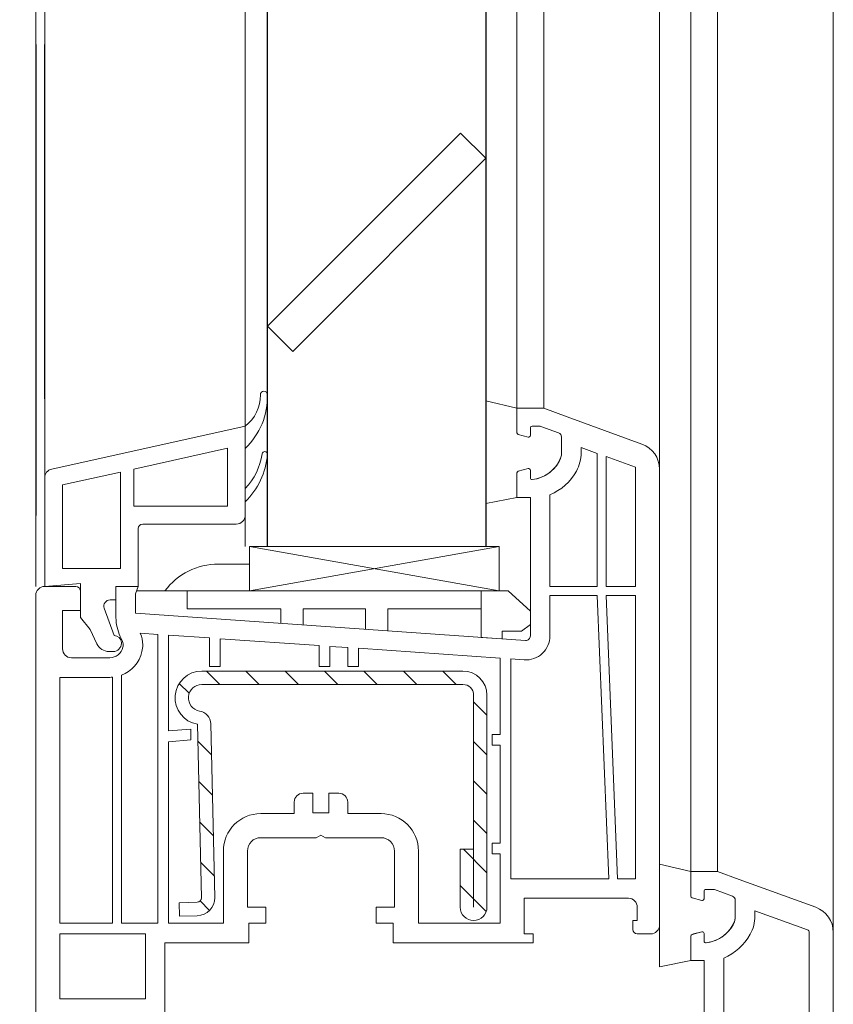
# Model space of a CAD drawing. Header units: millimetres. Extents: x 3652085 to 3778338, y -303702 to -273644.
# Tile 41 of 256: x 3660747 to 3660839, y -282661 to -282551. Entities that reach past the tile are written whole.
import ezdxf

# ---------------------------------------------------------------- set-up
doc = ezdxf.new("R2010")
doc.units = ezdxf.units.MM
doc.header["$PDMODE"] = 34
doc.linetypes.add('AUSGEZOGEN', pattern=[0])
doc.linetypes.add('HIDDEN2', pattern=[4.7624999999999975, 3.174999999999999, -1.587499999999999])
for name, color, linetype in [('1', 7, 'Continuous'), ('ARMIERUNG', 5, 'Continuous'), ('DOOR', 7, 'AUSGEZOGEN'), ('ZUSATZPROFILE', 7, 'Continuous')]:
    doc.layers.add(name, color=color, linetype=linetype)
doc.layers.add('DIM-03    (HAUSART)', color=111, linetype='Continuous', lineweight=5)
doc.layers.add('WINDOW-PROFILE (HAUSART)', color=166, linetype='Continuous', lineweight=5)
doc.styles.add('1-20 Eng HA', font='arial.ttf', dxfattribs={"height": 40})
doc.dimstyles.new('1-20 Eng HA', dxfattribs={"dimtxt": 40, "dimasz": 16, "dimexe": 16, "dimexo": 5, "dimgap": 5, "dimtad": 1, "dimdec": 0, "dimlfac": -1, "dimzin": 0, "dimdsep": 46, "dimtxsty": '1-20 Eng HA', "dimblk": 'OBLIQUE', "dimcen": 0.09, "dimdle": 16, "dimclrd": 256, "dimclre": 256, "dimclrt": 256, "dimadec": 0, "dimazin": 0, "dimtfac": 1, "dimtdec": 0, "dimtofl": 0, "dimtmove": 0, "dimatfit": 3, "dimldrblk": 'OBLIQUE', "dimfxl": 1, "dimtolj": 1, "dimtzin": 0, "dimlwe": 0, "dimarcsym": 0})

# ---------------------------------------------------------------- blocks, each defined once
blk = doc.blocks.new('A$C3FD17440')
at = {"layer": 'ARMIERUNG', "lineweight": 0}
h = blk.add_hatch(dxfattribs=at)
h.set_pattern_fill('ANSI31', color=256, scale=0.9999999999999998, style=0)
h.set_pattern_definition([(44.99999999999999, (-71.91149228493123, -179.7928927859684), (-2.245064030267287, 2.245064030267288), [])])
h.paths.add_polyline_path([(50.39999999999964, 21.79999999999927, 0.4142135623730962), (49.19999999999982, 23), (47.89999999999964, 23), (47.89999999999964, 24.5), (49.19999999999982, 24.5, -0.4142135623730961), (51.89999999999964, 21.79999999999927), (51.89999999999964, 7.200000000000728, -0.4142135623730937), (49.19999999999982, 4.5), (19.60000000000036, 4.5, -0.4142135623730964), (16.89999999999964, 7.200000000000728), (16.89999999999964, 23, -1), (19.89999999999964, 23), (19.89999999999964, 8.4999340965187), (18.39999999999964, 8.4999340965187), (18.39999999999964, 7.200000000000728, 0.4142135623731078), (19.60000000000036, 6), (49.19999999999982, 6, 0.4142135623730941), (50.39999999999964, 7.200000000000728)])
at = {"layer": '1', "linetype": 'Continuous', "lineweight": 0}
for p, q in [((10.30000000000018, 53.79999999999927), (7.872140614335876, 52.91633145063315)), ((13.30000000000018, 53.79999999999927), (10.30000000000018, 53.79999999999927)), ((13.30000000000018, 51.04474411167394), (13.30000000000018, 53.79999999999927)), ((7.872140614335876, 52.91633145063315), (-0.726060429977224, 49.78684220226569)), ((10.61710825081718, 51.76980987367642), (8.628993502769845, 51.0462124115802)), ((11.59999999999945, 51.79999999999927), (10.78821839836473, 51.79999999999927)), ((11.80000000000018, 51.59999999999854), (11.80000000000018, 50.75)), ((13.15176380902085, 50.85155894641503), (12.05176380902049, 50.55681483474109)), ((13.15176380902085, 50.85155894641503), (12.05176380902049, 50.55681483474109)), ((8.300000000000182, 48.79999999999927), (8.300000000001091, 50.57636480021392)), ((6.099999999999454, 49.39804503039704), (0.1973939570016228, 47.24967212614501)), ((6.099999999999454, 48.79999999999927), (6.099999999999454, 49.39804503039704)), ((-2.699999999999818, -9.700000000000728), (-2.699999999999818, 46.96776433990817)), ((0, 46.96776433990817), (0, 33.79999999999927)), ((11.80000000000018, 46.84999999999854), (11.80000000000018, 46)), ((12.97961466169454, 46.79456827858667), (12.05176380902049, 47.04318516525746)), ((12.97961466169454, 46.79456827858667), (12.05176380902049, 47.04318516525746)), ((13.15176380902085, 46.74844105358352), (12.97961466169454, 46.79456827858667)), ((13.15176380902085, 46.74844105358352), (12.97961466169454, 46.79456827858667)), ((13.30000000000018, 46.55525588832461), (13.30000000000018, 43.79999999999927)), ((9.599999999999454, 44.07694097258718), (9.599999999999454, 33.79999999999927)), ((11.80000000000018, 43.79999999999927), (11.80000000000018, 33.79999999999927)), ((11.80000000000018, 43.79999999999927), (13.30000000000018, 43.79999999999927)), ((0, 33.79999999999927), (9.599999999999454, 33.79999999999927)), ((11.80000000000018, 33.79999999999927), (11.80000000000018, 28.24105121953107)), ((58.30000000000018, 33.79999999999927), (55.80000000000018, 33.79999999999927)), ((55.80000000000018, 33.79999999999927), (56.09999999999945, 32.97575677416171)), ((58.30000000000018, 33.79999999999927), (58.30000000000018, 30.30847331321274)), ((62.30000000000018, 33.29999999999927), (62.30000000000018, 31.09999999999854)), ((62.80000000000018, 33.79999999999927), (66.30000000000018, 33.79999999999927)), ((0, 32.79999999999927), (9.599999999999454, 32.79999999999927)), ((0, 32.79999999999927), (0, 11.79999999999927)), ((9.599999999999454, 32.79999999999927), (9.599999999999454, 28.24105121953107)), ((56.09999999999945, 32.97575677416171), (56.09999999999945, 30.79999999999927)), ((67.30000000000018, 32.79999999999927), (67.30000000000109, 0.3043379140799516)), ((62.30000000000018, 31.09999999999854), (64.30000000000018, 31.09999999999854)), ((64.30000000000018, 31.09999999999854), (64.30000000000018, 26.79999999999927)), ((12.3348782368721, 27.74226919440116), (56.06246599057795, 30.79999999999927)), ((56.06246599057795, 30.79999999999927), (56.09999999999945, 30.79999999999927)), ((35.5, 27.156760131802), (43.30000000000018, 27.70218926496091)), ((43.30000000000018, 24.79999999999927), (43.30000000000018, 27.70218926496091)), ((44.5, 27.78610143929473), (49.25000000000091, 28.11825379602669)), ((44.5, 24.79999999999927), (44.5, 27.78610143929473)), ((49.25000000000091, 25.79999999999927), (49.25000000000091, 28.11825379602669)), ((50.45000000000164, 28.20216597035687), (52.39999999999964, 28.33852325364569)), ((50.44999999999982, 25.79999999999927), (50.45000000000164, 28.20216597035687)), ((52.39999999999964, 5.222541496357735), (52.39999999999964, 28.33852325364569)), ((53.39999999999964, 28.40845006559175), (55.56925322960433, 28.56013902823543)), ((53.39999999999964, 11.79999999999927), (53.39999999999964, 28.40845006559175)), ((57.61243065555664, 27.74122488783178), (57.82420759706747, 28.19538200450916)), ((31.09999999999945, 26.84908215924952), (16.39999999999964, 25.82115802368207)), ((31.09999999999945, 24.79999999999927), (31.09999999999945, 26.84908215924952)), ((32.30000000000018, 26.93299433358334), (34.30000000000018, 27.07284795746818)), ((32.30000000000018, 24.79999999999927), (32.30000000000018, 26.93299433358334)), ((34.30000000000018, 24.79999999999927), (34.30000000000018, 27.07284795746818)), ((35.5, 24.79999999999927), (35.5, 27.156760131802)), ((9.592369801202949, 11.79999999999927), (11.17227934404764, 25.78783982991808)), ((10.80000000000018, 11.79999999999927), (12.35209183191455, 25.54155377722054)), ((12.48834247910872, 25.54762828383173), (15.39999999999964, 25.75123121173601)), ((15.39999999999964, 25.75123121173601), (15.39999999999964, 0)), ((16.39999999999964, 25.82115802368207), (16.39999999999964, 0)), ((49.25000000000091, 25.79999999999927), (48.59999999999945, 25.79999999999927)), ((48.59999999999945, 25.79999999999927), (48.59999999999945, 24.79999999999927)), ((50.44999999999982, 25.79999999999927), (51.09999999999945, 25.79999999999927)), ((51.09999999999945, 25.79999999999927), (51.09999999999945, 24.79999999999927)), ((59.00000000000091, 25.79999999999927), (62.30000000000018, 25.79999999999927)), ((62.80000000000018, 26.29999999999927), (62.30000000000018, 25.79999999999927)), ((63.30000000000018, 25.79999999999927), (62.80000000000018, 26.29999999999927)), ((31.09999999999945, 24.79999999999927), (32.30000000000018, 24.79999999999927)), ((34.30000000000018, 24.79999999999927), (35.5, 24.79999999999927)), ((44.5, 24.79999999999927), (43.30000000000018, 24.79999999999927)), ((43.30000000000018, 24.79999999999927), (44.5, 24.79999999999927)), ((48.59999999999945, 24.79999999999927), (51.09999999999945, 24.79999999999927)), ((57.69999999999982, 11.79999999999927), (57.69999999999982, 23.83421044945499)), ((58.89999999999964, 11.79999999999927), (58.89999999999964, 23.60124828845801)), ((59.00208627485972, 23.59999999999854), (61.09999999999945, 23.59999999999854)), ((61.09999999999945, 21.29999999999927), (61.09999999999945, 23.59999999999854)), ((62.59999999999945, 22.29999999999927), (62.59999999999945, 23.59999999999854)), ((62.59999999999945, 23.59999999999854), (64.59999999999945, 23.59999999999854)), ((64.59999999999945, 23.59999999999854), (64.59999999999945, 19.79999999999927)), ((61.59999999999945, 21.29999999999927), (61.09999999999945, 21.29999999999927)), ((64.30000000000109, 17.79999999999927), (64.30000000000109, 19.79999999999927)), ((64.30000000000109, 19.79999999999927), (64.59999999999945, 19.79999999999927)), ((64.59999999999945, 17.79999999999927), (64.30000000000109, 17.79999999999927)), ((64.59999999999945, 17.79999999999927), (64.59999999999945, 15.79999999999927)), ((64.30000000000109, 13.79999999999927), (64.30000000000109, 15.79999999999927)), ((64.30000000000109, 15.79999999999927), (64.59999999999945, 15.79999999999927)), ((64.59999999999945, 13.79999999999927), (64.30000000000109, 13.79999999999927)), ((64.59999999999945, 13.79999999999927), (64.59999999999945, 11.79999999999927)), ((9.592369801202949, 11.79999999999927), (0, 11.79999999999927)), ((9.600000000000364, 11.79999999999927), (9.592369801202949, 11.79999999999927)), ((10.80000000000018, 11.79999999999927), (10.80000000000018, 0)), ((57.69999999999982, 11.79999999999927), (53.39999999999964, 11.79999999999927)), ((58.89999999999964, 11.79999999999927), (64.59999999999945, 11.79999999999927)), ((9.600000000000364, 10.59999999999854), (0, 10.59999999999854)), ((0, 10.59999999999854), (0, 0)), ((9.600000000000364, 10.59999999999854), (9.600000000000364, 0)), ((53.39999999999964, 10.79999999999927), (57.69999999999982, 10.79999999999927)), ((53.39999999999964, 10.79999999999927), (53.39999999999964, 0)), ((57.69999999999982, 10.79999999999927), (57.69999999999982, 0)), ((58.89999999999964, 10.79999999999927), (58.89999999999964, 0)), ((58.89999999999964, 10.79999999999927), (64.59999999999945, 10.79999999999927)), ((64.59999999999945, 10.79999999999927), (64.59999999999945, 0)), ((52.39999999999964, 5.222541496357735), (52.39999999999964, 0)), ((29.90000000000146, 2.399995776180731), (29.90000000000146, 3.69999999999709)), ((30.20000000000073, 4), (30.40000000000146, 4)), ((30.70000000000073, 3.69999999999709), (30.70000000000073, 1.5)), ((44.90000000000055, 1.5), (44.90000000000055, 3.69999999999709)), ((45.20000000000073, 4), (45.40000000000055, 4)), ((45.70000000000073, 3.69999999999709), (45.70000000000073, 1.5)), ((29.90000000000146, 1.5), (29.90000000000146, 2.399995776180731)), ((0, 0), (9.600000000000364, 0)), ((10.80000000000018, 0), (15.39999999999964, 0)), ((16.39999999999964, 0), (28.40000000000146, 0)), ((32.20000000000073, 0), (43.40000000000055, 0)), ((47.20000000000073, 0), (52.39999999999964, 0)), ((53.39999999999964, 0), (57.69999999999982, 0)), ((58.89999999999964, 0), (64.59999999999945, 0)), ((67.30000000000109, 0.3043379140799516), (67.30000000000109, -9.700000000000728)), ((5.739825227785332, -2.200000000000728), (0.2992009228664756, -2.200000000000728)), ((8.176848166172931, -2.200000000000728), (46.42315183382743, -2.200000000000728)), ((56.42315183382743, -2.200000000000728), (48.86017477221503, -2.200000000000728)), ((64.30000000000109, -2.200000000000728), (58.86017477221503, -2.200000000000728)), ((64.30079907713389, -2.200000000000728), (64.30000000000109, -2.200000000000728)), ((-0.1999999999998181, -2.671743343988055), (-0.1999999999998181, -7)), ((6.035145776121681, -2.552780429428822), (5.107799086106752, -7.812032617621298)), ((7.120139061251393, -6.76527036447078), (7.881405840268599, -2.447905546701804)), ((46.71859415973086, -2.447905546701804), (47.47986093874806, -6.76527036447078)), ((49.4922009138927, -7.812032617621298), (48.56485422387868, -2.552780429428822)), ((56.71859415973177, -2.447905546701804), (57.47986093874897, -6.76527036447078)), ((59.49220091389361, -7.812032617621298), (58.56485422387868, -2.552780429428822)), ((64.80000000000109, -7), (64.80000000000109, -2.671743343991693)), ((1.099999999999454, -7), (-0.1999999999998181, -7)), ((1.099999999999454, -7), (0.8610155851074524, -8.355347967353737)), ((7.317100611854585, -7.000000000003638), (9.399999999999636, -7.000000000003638)), ((9.399999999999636, -7.000000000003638), (9.167165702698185, -8.320468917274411)), ((45.43283429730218, -8.320468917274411), (45.19999999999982, -7.000000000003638)), ((45.19999999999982, -7.000000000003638), (47.28289938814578, -7.000000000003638)), ((55.43283429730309, -8.320468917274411), (55.20000000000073, -7.000000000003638)), ((55.20000000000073, -7.000000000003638), (57.28289938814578, -7.000000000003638)), ((63.73898441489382, -8.355347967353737), (63.50000000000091, -7)), ((64.80000000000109, -7), (63.50000000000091, -7)), ((5.166987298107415, -8.150000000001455), (6.061880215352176, -9.700000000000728)), ((9.167165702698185, -8.320468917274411), (8.101097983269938, -9.78778525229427)), ((46.49890201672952, -9.78778525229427), (45.43283429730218, -8.320468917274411)), ((48.53811978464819, -9.700000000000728), (49.43301270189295, -8.150000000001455)), ((56.49890201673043, -9.78778525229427), (55.43283429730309, -8.320468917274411)), ((58.5381197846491, -9.700000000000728), (59.43301270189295, -8.150000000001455)), ((0.4444641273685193, -9.155535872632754), (-0.1050848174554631, -9.705084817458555)), ((64.70508481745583, -9.705084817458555), (64.15553587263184, -9.155535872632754)), ((-1.087241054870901, -10.14236894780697), (-2.173832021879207, -10.19931476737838)), ((6.927905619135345, -10.20000000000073), (7.292080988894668, -10.20000000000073)), ((47.30791901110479, -10.20000000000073), (47.67209438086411, -10.20000000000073)), ((57.3079190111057, -10.20000000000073), (57.67209438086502, -10.20000000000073)), ((66.77383202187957, -10.19931476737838), (65.68724105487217, -10.14236894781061))]:
    blk.add_line(p, q, dxfattribs=at)
for centre, radius, start, end in [((8.800000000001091, 50.57636480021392), 0.5000000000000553, 109.9995641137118, 180), ((10.78821839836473, 51.29999999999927), 0.5, 90, 110.0122043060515), ((11.59999999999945, 51.59999999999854), 0.2000000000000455, 0, 90), ((13.10000000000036, 51.04474411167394), 0.199999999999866, 284.9999999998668, 0), ((13.10000000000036, 51.04474411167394), 0.199999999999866, 284.9999999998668, 0), ((0.3000000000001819, 46.96776433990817), 2.999999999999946, 110.000000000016, 180), ((12, 50.75), 0.2000000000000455, 180, 270), ((12, 50.75), 0.2000000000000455, 180, 270), ((12, 50.75), 0.1999999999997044, 270, 285.0000000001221), ((12, 50.75), 0.1999999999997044, 270, 285.0000000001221), ((10.30000000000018, 48.79999999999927), 4.200000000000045, 180, 209.1309826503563), ((10.30000000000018, 48.79999999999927), 2, 180, 209.1309826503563), ((12.04701821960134, 49.77361560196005), 4.000000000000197, 209.1309826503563, 263.2442894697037), ((0.3000000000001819, 46.96776433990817), 0.3000000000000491, 110.0000000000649, 180), ((12.04701821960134, 49.77361560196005), 6.199999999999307, 209.1309826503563, 246.7539596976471), ((12, 46.84999999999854), 0.2000000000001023, 89.99999999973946, 180), ((12, 46.84999999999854), 0.2000000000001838, 74.99999999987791, 89.99999999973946), ((13.10000000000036, 46.55525588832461), 0.199999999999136, 0, 75.0000000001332), ((13.10000000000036, 46.55525588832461), 0.199999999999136, 0, 75.0000000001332), ((11.59999999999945, 46), 0.2000000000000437, 263.244289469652, 0), ((62.80000000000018, 33.29999999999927), 0.5, 90, 180), ((66.30000000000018, 32.79999999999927), 1, 0, 90), ((53.29633433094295, 30.32500807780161), 5.003692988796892, 334.8106650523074, 359.8106650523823), ((12.30000000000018, 28.24105121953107), 2.700000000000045, 180, 245.3121557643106), ((12.30000000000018, 28.24105121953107), 0.5, 180, 273.9999999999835), ((58.70000000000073, 27.23408297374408), 3.400000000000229, 157.0444747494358, 180), ((58.70000000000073, 27.23408297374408), 1.200000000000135, 154.9999999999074, 180), ((58.70000000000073, 27.23408297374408), 3.400000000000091, 180, 192.7395351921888), ((58.70000000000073, 27.23408297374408), 1.200000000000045, 180, 192.6927886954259), ((58.99633433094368, 27.30458310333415), 1.504587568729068, 192.8323801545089, 270.1395914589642), ((63.30000000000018, 26.79999999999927), 1, 270, 0), ((12.30000000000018, 28.24105121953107), 2.699999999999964, 271.1054915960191, 273.9999999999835), ((58.99633433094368, 27.30458310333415), 3.704587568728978, 192.7923856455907, 249.5171644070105), ((58.99633433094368, 27.30458310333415), 3.704587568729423, 268.5099089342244, 270.0889605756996), ((61.59999999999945, 22.29999999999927), 1, 270, 0), ((30.20000000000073, 3.69999999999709), 0.3000000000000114, 90, 180), ((30.40000000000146, 3.69999999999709), 0.2999999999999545, 0, 90), ((45.20000000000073, 3.69999999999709), 0.3000000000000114, 90, 180), ((45.40000000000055, 3.69999999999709), 0.2999999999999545, 0, 90), ((28.40000000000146, 1.5), 1.5, 270, 0), ((32.20000000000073, 1.5), 1.5, 180, 270), ((43.40000000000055, 1.5), 1.5, 270, 0), ((47.20000000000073, 1.5), 1.5, 180, 270), ((0.2992009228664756, -2.700000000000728), 0.5, 90, 176.7602997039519), ((5.739825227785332, -2.5), 0.3000000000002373, 349.8669397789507, 90), ((8.176848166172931, -2.5), 0.2999999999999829, 90, 169.9999999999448), ((46.42315183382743, -2.5), 0.2999999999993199, 10.00000000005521, 90), ((48.86017477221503, -2.5), 0.2999999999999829, 90, 190.1330602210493), ((56.42315183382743, -2.5), 0.3000000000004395, 10.00000000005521, 90), ((58.86017477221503, -2.5), 0.2999999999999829, 90, 190.1330602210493), ((64.30079907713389, -2.700000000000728), 0.5000000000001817, 3.239700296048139, 90), ((7.317100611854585, -6.80000000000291), 0.2000000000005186, 169.9999999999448, 270), ((47.28289938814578, -6.80000000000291), 0.1999999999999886, 270, 10.00000000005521), ((57.28289938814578, -6.80000000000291), 0.1999999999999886, 270, 10.00000000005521), ((-0.6161960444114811, -8.094875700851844), 1.500000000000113, 315.0000000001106, 349.9999999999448), ((5.599999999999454, -7.900000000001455), 0.4999999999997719, 169.8669397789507, 210.0000000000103), ((49, -7.900000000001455), 0.5000000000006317, 330.0000000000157, 10.13306022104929), ((59.00000000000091, -7.900000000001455), 0.4999999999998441, 329.9999999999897, 10.13306022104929), ((65.21619604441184, -8.094875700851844), 1.49999999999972, 190.0000000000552, 224.9999999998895), ((-2.199999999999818, -9.700000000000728), 0.5, 180, 272.9999999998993), ((-1.165744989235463, -8.644424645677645), 1.49999999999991, 273.0000000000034, 315.0000000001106), ((6.927905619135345, -9.200000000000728), 0.9999999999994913, 210.0000000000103, 270), ((7.292080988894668, -9.200000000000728), 1, 270, 323.9999999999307), ((47.30791901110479, -9.200000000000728), 0.9999999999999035, 216.0000000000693, 270), ((47.67209438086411, -9.200000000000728), 1, 270, 329.9999999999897), ((57.30791901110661, -9.200000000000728), 1.000000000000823, 216.0000000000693, 269.9999999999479), ((57.67209438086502, -9.200000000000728), 1, 270, 329.9999999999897), ((65.76574498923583, -8.644424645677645), 1.500000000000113, 224.9999999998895, 266.9999999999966), ((66.80000000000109, -9.700000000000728), 0.4999999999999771, 267.0000000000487, 0)]:
    blk.add_arc(centre, radius, start, end, dxfattribs=at)
at = {"layer": 'ARMIERUNG', "lineweight": 0}
for p, q in [((18.39999999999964, 24.5), (18.39999999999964, 24.5)), ((49.19999999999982, 24.5), (47.89999999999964, 24.5)), ((47.89999999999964, 24.5), (47.89999999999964, 23)), ((16.89999999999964, 23), (16.89999999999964, 7.200000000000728)), ((18.39999999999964, 7.200000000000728), (18.39999999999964, 23)), ((19.89999999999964, 8.4999340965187), (19.89999999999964, 23)), ((47.89999999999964, 23), (49.19999999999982, 23)), ((50.39999999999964, 21.79999999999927), (50.39999999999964, 7.200000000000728)), ((51.89999999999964, 7.200000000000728), (51.89999999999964, 21.79999999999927)), ((18.39999999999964, 8.4999340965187), (19.89999999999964, 8.4999340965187)), ((49.19999999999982, 6), (19.60000000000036, 6)), ((19.60000000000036, 4.5), (49.19999999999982, 4.5))]:
    blk.add_line(p, q, dxfattribs=at)
at = {"layer": 'ARMIERUNG', "color": 3, "lineweight": 0}
blk.add_lwpolyline([(13.30000000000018, 53.79999999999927), (16.80000000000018, 54.62263833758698), (16.80000000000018, 43.12263833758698), (13.30000000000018, 43.79999999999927), (13.30000000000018, 46.55525588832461, 0.3394542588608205), (13.15176380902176, 46.74844105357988), (12.05176380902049, 47.04318516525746, 0.4931454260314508), (11.80000000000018, 46.84999999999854), (11.80000000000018, 46, -0.4491855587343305), (11.57647272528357, 45.80138865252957, -0.2820358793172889), (8.364278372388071, 48.29702705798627, -0.06363965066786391), (8.300000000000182, 48.79999999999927), (8.300000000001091, 50.57636480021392, -0.3153008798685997), (8.628993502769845, 51.0462124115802), (10.61710825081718, 51.76980987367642), (10.78821839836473, 51.79999999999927), (11.59999999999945, 51.79999999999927, -0.4142135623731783), (11.80000000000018, 51.59999999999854), (11.80000000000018, 50.75, 0.4931454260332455), (12.05176380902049, 50.55681483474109), (13.15176380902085, 50.85155894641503, 0.3394542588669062), (13.30000000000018, 51.04474411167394)], format="xyb", close=True, dxfattribs=at)
at = {"layer": 'ARMIERUNG', "lineweight": 0}
for centre, radius, start, end in [((18.39999999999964, 23), 1.5, 90, 180), ((18.39999999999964, 23), 1.5, 0, 90), ((49.19999999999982, 21.79999999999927), 2.7, 0, 90), ((49.19999999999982, 21.79999999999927), 1.2, 0, 90), ((19.60000000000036, 7.200000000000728), 2.7, 180, 270), ((19.60000000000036, 7.200000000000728), 1.2, 180, 270), ((49.19999999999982, 7.200000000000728), 2.7, 270, 0), ((49.19999999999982, 7.200000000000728), 1.2, 270, 0)]:
    blk.add_arc(centre, radius, start, end, dxfattribs=at)
blk = doc.blocks.new('554012_ARMIERUNG')
at = {"layer": 'ARMIERUNG', "lineweight": 0}
h = blk.add_hatch(dxfattribs=at)
h.set_pattern_fill('ANSI31', color=256, scale=25, style=0)
h.set_pattern_definition([(45, (-54.91365138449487, 6.145086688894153), (-2.209708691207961, 2.209708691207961), [])])
h.paths.add_polyline_path([(-14.79999999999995, 27.99999999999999, 0.4142135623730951), (-17.49999999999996, 25.29999999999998), (-17.49999999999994, 1.5, 1), (-14.49999999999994, 1.5), (-14.49999999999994, 8), (-15.99999999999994, 8), (-15.99999999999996, 25.29999999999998, -0.4142135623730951), (-14.79999999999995, 26.49999999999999), (14.50000000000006, 26.49999999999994, -0.9195326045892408), (14.75019970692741, 23.52101382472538, 0.3593905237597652), (13.50080132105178, 22.07674882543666), (13.04968506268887, 2.593175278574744, 0.4140453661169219), (15.00170601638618, 0.5474431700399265), (17.00114322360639, 0.4999999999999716), (17.03672560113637, 1.999577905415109), (15.03728839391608, 2.047021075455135, -0.414039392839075), (14.54928291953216, 2.558443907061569), (15.00000000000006, 22.04196010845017, 0.9195949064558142), (14.50000000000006, 27.99999999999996)])
for p, q in [((14.50000000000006, 27.99999999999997), (-14.79999999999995, 27.99999999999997)), ((14.50000000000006, 26.49999999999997), (-14.79999999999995, 26.49999999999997)), ((-17.49999999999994, 25.29999999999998), (-17.49999999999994, 1.5)), ((-15.99999999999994, 8), (-15.99999999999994, 25.29999999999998)), ((13.50080132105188, 22.07674882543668), (13.04971197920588, 2.594323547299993)), ((15.00000000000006, 22.04196010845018), (14.54928988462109, 2.558741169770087)), ((-15.99999999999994, 8), (-15.99999999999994, 1.5)), ((-15.99999999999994, 8), (-14.49999999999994, 8)), ((-14.49999999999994, 1.5), (-14.49999999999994, 8)), ((17.03672560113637, 1.999577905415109), (15.03728839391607, 2.047021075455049)), ((17.00114322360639, 0.4999999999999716), (17.03672560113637, 1.999577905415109)), ((15.00170601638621, 0.5474431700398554), (17.00114322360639, 0.4999999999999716))]:
    blk.add_line(p, q, dxfattribs=at)
for centre, radius, start, end in [((-14.79999999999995, 25.29999999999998), 2.700000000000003, 90, 180), ((14.50000000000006, 24.99999999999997), 2.999999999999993, 279.5940682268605, 90), ((-14.79999999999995, 25.29999999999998), 1.200000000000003, 90, 180), ((14.50000000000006, 24.99999999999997), 1.49999999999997, 279.6018047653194, 90), ((15.00039941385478, 22.04202764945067), 1.500000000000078, 99.60180476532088, 178.6736303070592), ((15.04914918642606, 2.546880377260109), 1.999999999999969, 178.6407257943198, 268.640725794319), ((15.04914918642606, 2.546880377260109), 0.4999999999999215, 178.6407257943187, 268.6407257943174), ((-15.99999999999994, 1.5), 1.5, 180, 0)]:
    blk.add_arc(centre, radius, start, end, dxfattribs=at)
blk = doc.blocks.new('560510_GLASLEISTE_22-5')
at = {"layer": 'ARMIERUNG', "lineweight": 0}
for centre, radius, start, end in [((-8.97770953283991, 21.32269295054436), 8.025020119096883, 178.5055530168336, 226.5174077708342), ((-16.60013605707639, 21.52155395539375), 0.3999999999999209, 89.99025564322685, 178.5055530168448), ((-16.59999999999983, 21.52155395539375), 0.3999999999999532, 358.7498880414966, 90.00974438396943), ((-11.91410685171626, 21.41929824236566), 4.287008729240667, 178.7498880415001, 232.9010851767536), ((-16.7025935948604, 14.83865157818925), 0.299999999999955, 90, 185.0669878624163), ((-8.502522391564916, 15.56915026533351), 8.532544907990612, 185.0898891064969, 225.3403181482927), ((-16.7025935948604, 14.83865157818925), 0.3000000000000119, 8.593377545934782, 90), ((-9.300934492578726, 15.96108490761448), 7.186281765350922, 188.6242230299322, 223.6582097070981)]:
    blk.add_arc(centre, radius, start, end, dxfattribs=at)
at = {"layer": 'ZUSATZPROFILE', "lineweight": 5}
for p, q in [((-14.5, 18), (7.216930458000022, 13.174015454)), ((-14.5, 18), (-14.5, 8)), ((-12.5, 15.50676789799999), (-2, 13.17343456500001)), ((-12.5, 15.50676789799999), (-12.5, 9)), ((-2, 13.17343456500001), (-2, 9)), ((-0.5, 12.84010123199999), (-0.5, 2)), ((-0.5, 12.84010123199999), (6, 11.39565678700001)), ((8, 12.197828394), (8, 0)), ((6, 11.39565678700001), (6, 2)), ((-12.5, 9), (-2, 9)), ((-13.5, 7), (-3, 7)), ((-2.5, 6.5), (-2.5, 0)), ((-0.5, 2), (6, 2)), ((-2.5, 0), (0, 0)), ((0, 0), (0, -1.5)), ((8, 0), (4, 0.3499546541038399)), ((4, 0.3499546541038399), (4, -3.5)), ((0, -1.5), (0.6561773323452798, -1.5)), ((1.313962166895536, -2.43941410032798), (0.2000000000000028, -5.5)), ((4, -3.5), (2.89719239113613, -4.81427492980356)), ((2.141936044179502, -6.433927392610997), (2.89719239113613, -4.81427492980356)), ((-0.5999999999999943, -6.399999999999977), (-0.5999999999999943, -6.299999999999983)), ((0.3000000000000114, -7.299999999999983), (0.7824743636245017, -7.299999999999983))]:
    blk.add_line(p, q, dxfattribs=at)
for centre, radius, start, end in [((7.000000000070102, 12.19782839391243), 0.9999999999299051, 5.018864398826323e-09, 77.47119228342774), ((-13.5, 8), 1, 180, 270), ((-3, 6.5), 0.5, 0, 90), ((0.6561773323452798, -2.200000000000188), 0.7000000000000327, 340.0000000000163, 90), ((0.2000000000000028, -6.299999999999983), 0.799999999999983, 90, 180), ((0.3000000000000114, -6.399999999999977), 0.9000000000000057, 180, 270), ((0.7824743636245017, -5.799999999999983), 1.5, 270, 335.0000000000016)]:
    blk.add_arc(centre, radius, start, end, dxfattribs=at)
blk = doc.blocks.new('_Oblique')
at = {"color": 0, "linetype": 'ByBlock', "lineweight": -2}
blk.add_line((-0.5, -0.5), (0.5, 0.5), dxfattribs=at)
blk = doc.blocks.new('*D141')
at = {"layer": 'Defpoints', "color": 0, "lineweight": 0, "transparency": 16777216}
for p in [(3660567.544012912, -280920.6490663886), (3660759.612151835, -280920.6490663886, 4.237028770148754e-05), (3660621.223910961, -282685.5442624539)]:
    blk.add_point(p, dxfattribs=at)
at = {"layer": 'DIM-03    (HAUSART)', "lineweight": -2, "transparency": 16777216}
blk.add_line((3660567.544012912, -282701.5442624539), (3660567.544012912, -280904.6490663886), dxfattribs=at)
at = {"layer": 'DIM-03    (HAUSART)', "linetype": 'HIDDEN2', "lineweight": 0, "transparency": 16777216}
for p, q in [((3660754.612151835, -280920.6490663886), (3660551.544012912, -280920.6490663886)), ((3660616.223910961, -282685.5442624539), (3660551.544012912, -282685.5442624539))]:
    blk.add_line(p, q, dxfattribs=at)
at = {"layer": 'DIM-03    (HAUSART)', "lineweight": -2, "transparency": 16777216, "xscale": 16, "yscale": 16, "zscale": 16}
for p, rotation in [((3660567.544012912, -280920.6490663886), 90), ((3660567.544012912, -282685.5442624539), 270)]:
    blk.add_blockref('_Oblique', p, dxfattribs=dict(at, rotation=rotation))
at = {"layer": 'DIM-03    (HAUSART)', "transparency": 16777216, "insert": (3660542.121093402, -281803.0966644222), "char_height": 40, "attachment_point": 5, "rotation": 90, "style": '1-20 Eng HA'}
blk.add_mtext('\\A1;1765', dxfattribs=at)

msp = doc.modelspace()

# ---------------------------------------------------------------- linework, layer by layer
at = {"color": 4, "elevation": 302371.0228714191}
for points in [[(3660749.274894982, -282553.6980318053), (3660749.274894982, -282606.56602481)], [(3660750.268644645, -282553.6980318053), (3660750.268644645, -282593.4798280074)]]:
    msp.add_lwpolyline(points, dxfattribs=at)
at = {"color": 4, "lineweight": 0, "elevation": 302371.0228714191}
for points in [[(3660749.274894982, -282553.6980318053), (3660749.274894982, -282606.56602481)], [(3660750.274894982, -282553.6980318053), (3660750.274894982, -282605.56602481)], [(3660772.774894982, -282587.56602481), (3660772.774894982, -282553.6980318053)]]:
    msp.add_lwpolyline(points, dxfattribs=at)
at = {"elevation": 302371.0228714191}
msp.add_lwpolyline([(3660799.774969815, -282566.4863591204), (3660796.946542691, -282563.6579319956), (3660775.276391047, -282585.32808364), (3660778.104818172, -282588.1565107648)], close=True, dxfattribs=at)
at = {"layer": 'DOOR', "color": 7, "linetype": 'Continuous', "lineweight": -3, "elevation": 302371.0228714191}
msp.add_lwpolyline([(3660775.276316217, -282610.0436657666), (3660775.276316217, -280986.1490663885), (3660799.774894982, -280986.1490663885), (3660799.774894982, -282610.0436657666)], dxfattribs=at)
at = {"layer": 'WINDOW-PROFILE (HAUSART)'}
for p, q in [((3660803.274894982, -282594.5436657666, 302371.0228714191), (3660806.274894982, -282594.5436657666, 302371.0228714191)), ((3660803.274894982, -282597.298921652, 302371.0228714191), (3660803.274894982, -282594.5436657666, 302371.0228714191)), ((3660806.274894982, -282594.5436657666, 302371.0228714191), (3660808.89166846, -282595.4960934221, 302371.0228714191)), ((3660808.89166846, -282595.4960934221, 302371.0228714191), (3660817.300955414, -282598.556823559, 302371.0228714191)), ((3660804.774894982, -282596.7436657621, 302371.0228714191), (3660804.774894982, -282597.5936657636, 302371.0228714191)), ((3660804.974894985, -282596.5436657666, 302371.0228714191), (3660805.786676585, -282596.5436657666, 302371.0228714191)), ((3660805.95778673, -282596.5738558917, 302371.0228714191), (3660807.945901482, -282597.2974533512, 302371.0228714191)), ((3660804.523131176, -282597.7868509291, 302371.0228714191), (3660803.423131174, -282597.4921068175, 302371.0228714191)), ((3660808.274894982, -282599.5436657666, 302371.0228714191), (3660808.274894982, -282597.7673009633, 302371.0228714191)), ((3660810.474894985, -282599.5436657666, 302371.0228714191), (3660810.474894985, -282598.9456207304, 302371.0228714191)), ((3660812.274894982, -282599.6007671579, 302371.0228714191), (3660810.474894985, -282598.9456207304, 302371.0228714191)), ((3660812.274894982, -282614.5436657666, 302371.0228714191), (3660812.274894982, -282599.6007671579, 302371.0228714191)), ((3660813.274894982, -282614.5436657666, 302371.0228714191), (3660813.274894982, -282599.9647373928, 302371.0228714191)), ((3660813.274894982, -282599.9647373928, 302371.0228714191), (3660816.574894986, -282601.1658391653, 302371.0228714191)), ((3660803.423131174, -282601.5952247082, 302371.0228714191), (3660804.523131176, -282601.3004805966, 302371.0228714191)), ((3660816.574894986, -282601.1658391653, 302371.0228714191), (3660816.574894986, -282614.5436657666, 302371.0228714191)), ((3660819.274894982, -282639.6076369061, 302371.0228714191), (3660819.274894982, -282601.3759014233, 302371.0228714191)), ((3660803.274894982, -282601.7884098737, 302371.0228714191), (3660803.274894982, -282604.5436657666, 302371.0228714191)), ((3660804.774894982, -282601.4936657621, 302371.0228714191), (3660804.774894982, -282602.3436657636, 302371.0228714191)), ((3660804.774894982, -282604.5436657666, 302371.0228714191), (3660803.274894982, -282604.5436657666, 302371.0228714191)), ((3660804.774894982, -282614.5436657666, 302371.0228714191), (3660804.774894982, -282604.5436657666, 302371.0228714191)), ((3660806.974894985, -282604.266724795, 302371.0228714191), (3660806.974894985, -282614.5436657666, 302371.0228714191)), ((3660801.274894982, -282610.0436657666, 302371.0228714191), (3660773.274894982, -282615.0436657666, 302371.0228714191)), ((3660773.274894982, -282610.0436657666, 302371.0228714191), (3660801.274894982, -282615.0436657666, 302371.0228714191)), ((3660753.774894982, -282614.5436657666, 302371.0228714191), (3660750.274894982, -282614.5436657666, 302371.0228714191)), ((3660758.274894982, -282614.5436657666, 302371.0228714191), (3660758.274894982, -282618.0351924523, 302371.0228714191)), ((3660758.274894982, -282614.5436657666, 302371.0228714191), (3660760.774894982, -282614.5436657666, 302371.0228714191)), ((3660760.774894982, -282614.5436657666, 302371.0228714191), (3660760.474894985, -282615.3679089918, 302371.0228714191)), ((3660804.774894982, -282620.1026145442, 302371.0228714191), (3660804.774894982, -282614.5436657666, 302371.0228714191)), ((3660812.274894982, -282614.5436657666, 302371.0228714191), (3660806.974894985, -282614.5436657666, 302371.0228714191)), ((3660813.274894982, -282614.5436657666, 302371.0228714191), (3660816.574894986, -282614.5436657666, 302371.0228714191)), ((3660749.274894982, -282615.5436657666, 302371.0228714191), (3660749.274894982, -282625.7446644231, 302371.0228714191)), ((3660754.274894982, -282615.0436657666, 302371.0228714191), (3660754.274894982, -282617.2436657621, 302371.0228714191)), ((3660760.474894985, -282615.3679089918, 302371.0228714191), (3660760.474894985, -282617.5436657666, 302371.0228714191)), ((3660812.274384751, -282615.5436657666, 302371.0228714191), (3660806.974894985, -282615.5436657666, 302371.0228714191)), ((3660806.974894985, -282615.5436657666, 302371.0228714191), (3660806.974894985, -282620.0863602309, 302371.0228714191)), ((3660812.274384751, -282615.5436657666, 302371.0228714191), (3660813.572831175, -282647.3436657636, 302371.0228714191)), ((3660813.274894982, -282615.5436657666, 302371.0228714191), (3660816.574894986, -282615.5436657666, 302371.0228714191)), ((3660813.274894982, -282615.5436657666, 302371.0228714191), (3660814.574894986, -282647.3436657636, 302371.0228714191)), ((3660816.574894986, -282615.5436657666, 302371.0228714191), (3660816.574894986, -282647.3436657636, 302371.0228714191)), ((3660754.274894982, -282617.2436657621, 302371.0228714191), (3660752.274894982, -282617.2436657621, 302371.0228714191)), ((3660752.274894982, -282617.2436657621, 302371.0228714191), (3660752.274894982, -282621.5436657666, 302371.0228714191)), ((3660804.24001675, -282620.601396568, 302371.0228714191), (3660760.474894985, -282617.5436657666, 302371.0228714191)), ((3660758.962464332, -282620.6024408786, 302371.0228714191), (3660758.75068739, -282620.1482837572, 302371.0228714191)), ((3660762.974894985, -282619.9225761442, 302371.0228714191), (3660761.006595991, -282619.7857819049, 302371.0228714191)), ((3660762.974894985, -282652.3436657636, 302371.0228714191), (3660762.974894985, -282619.9225761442, 302371.0228714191)), ((3660764.174894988, -282630.5436657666, 302371.0228714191), (3660764.174894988, -282620.0059746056, 302371.0228714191)), ((3660768.774894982, -282620.3256686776, 302371.0228714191), (3660764.174894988, -282620.0059746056, 302371.0228714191)), ((3660768.774894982, -282623.5436657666, 302371.0228714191), (3660768.774894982, -282620.3256686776, 302371.0228714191)), ((3660769.974894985, -282623.5436657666, 302371.0228714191), (3660769.974894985, -282620.4090671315, 302371.0228714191)), ((3660781.074894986, -282621.1805028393, 302371.0228714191), (3660769.974894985, -282620.4090671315, 302371.0228714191)), ((3660781.074894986, -282623.5436657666, 302371.0228714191), (3660781.074894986, -282621.1805028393, 302371.0228714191)), ((3660782.274894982, -282623.5436657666, 302371.0228714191), (3660782.274894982, -282621.2639012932, 302371.0228714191)), ((3660784.274894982, -282621.4028987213, 302371.0228714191), (3660782.274894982, -282621.2639012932, 302371.0228714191)), ((3660784.274894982, -282623.5436657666, 302371.0228714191), (3660784.274894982, -282621.4028987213, 302371.0228714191)), ((3660785.474894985, -282623.5436657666, 302371.0228714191), (3660785.474894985, -282621.4862971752, 302371.0228714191)), ((3660801.374894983, -282622.591326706, 302371.0228714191), (3660785.474894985, -282621.4862971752, 302371.0228714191)), ((3660757.574894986, -282622.5436657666, 302371.0228714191), (3660753.274894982, -282622.5436657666, 302371.0228714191)), ((3660768.774894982, -282623.5436657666, 302371.0228714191), (3660769.974894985, -282623.5436657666, 302371.0228714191)), ((3660782.274894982, -282623.5436657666, 302371.0228714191), (3660781.074894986, -282623.5436657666, 302371.0228714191)), ((3660785.474894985, -282623.5436657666, 302371.0228714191), (3660784.274894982, -282623.5436657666, 302371.0228714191)), ((3660801.374894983, -282631.1436657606, 302371.0228714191), (3660801.374894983, -282622.591326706, 302371.0228714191)), ((3660804.087700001, -282622.7798631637, 302371.0228714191), (3660802.574894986, -282622.6747251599, 302371.0228714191)), ((3660802.574894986, -282647.3436657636, 302371.0228714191), (3660802.574894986, -282622.6747251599, 302371.0228714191)), ((3660758.874894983, -282652.3436657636, 302371.0228714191), (3660758.874894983, -282624.5094553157, 302371.0228714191)), ((3660749.274894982, -282625.7446644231, 302371.0228714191), (3660749.274894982, -282670.5436657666, 302371.0228714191)), ((3660757.572808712, -282624.7436657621, 302371.0228714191), (3660751.974894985, -282624.7436657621, 302371.0228714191)), ((3660751.974894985, -282652.3436657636, 302371.0228714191), (3660751.974894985, -282624.7436657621, 302371.0228714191)), ((3660757.874894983, -282652.3436657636, 302371.0228714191), (3660757.874894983, -282624.7317991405, 302371.0228714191)), ((3660764.174894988, -282630.7623874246, 302371.0228714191), (3660764.174894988, -282630.5436657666, 302371.0228714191)), ((3660764.174894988, -282630.7623874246, 302371.0228714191), (3660766.674894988, -282630.5436657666, 302371.0228714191)), ((3660766.674894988, -282630.5436657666, 302371.0228714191), (3660766.674894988, -282631.7482495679, 302371.0228714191)), ((3660800.474894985, -282631.1436657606, 302371.0228714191), (3660800.474894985, -282632.3436657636, 302371.0228714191)), ((3660801.374894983, -282631.1436657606, 302371.0228714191), (3660800.474894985, -282631.1436657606, 302371.0228714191)), ((3660766.674894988, -282631.7482495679, 302371.0228714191), (3660764.174894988, -282631.9669712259, 302371.0228714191)), ((3660764.174894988, -282631.9669712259, 302371.0228714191), (3660764.174894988, -282652.3436657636, 302371.0228714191)), ((3660800.474894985, -282632.3436657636, 302371.0228714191), (3660801.374894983, -282632.3436657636, 302371.0228714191)), ((3660801.374894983, -282643.3436657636, 302371.0228714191), (3660801.374894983, -282632.3436657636, 302371.0228714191)), ((3660780.374894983, -282637.7436657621, 302371.0228714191), (3660779.274894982, -282637.7436657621, 302371.0228714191)), ((3660780.374894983, -282639.9436657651, 302371.0228714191), (3660780.374894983, -282637.7436657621, 302371.0228714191)), ((3660782.174894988, -282637.7436657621, 302371.0228714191), (3660782.174894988, -282639.9436657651, 302371.0228714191)), ((3660783.274894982, -282637.7436657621, 302371.0228714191), (3660782.174894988, -282637.7436657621, 302371.0228714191)), ((3660778.274894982, -282638.7436657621, 302371.0228714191), (3660778.274894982, -282640.0436657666, 302371.0228714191)), ((3660784.274894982, -282638.7436657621, 302371.0228714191), (3660784.274894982, -282640.0436657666, 302371.0228714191)), ((3660774.524894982, -282640.0436657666, 302371.0228714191), (3660778.274894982, -282640.0436657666, 302371.0228714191)), ((3660782.174894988, -282639.9436657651, 302371.0228714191), (3660780.374894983, -282639.9436657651, 302371.0228714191)), ((3660788.024894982, -282640.0436657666, 302371.0228714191), (3660784.274894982, -282640.0436657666, 302371.0228714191)), ((3660819.274894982, -282652.5436657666, 302371.0228714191), (3660819.274894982, -282639.6076369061, 302371.0228714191)), ((3660780.755279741, -282642.7436657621, 302371.0228714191), (3660774.524894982, -282642.7436657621, 302371.0228714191)), ((3660781.274894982, -282642.4436657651, 302371.0228714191), (3660780.755279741, -282642.7436657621, 302371.0228714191)), ((3660781.794510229, -282642.7436657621, 302371.0228714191), (3660781.274894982, -282642.4436657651, 302371.0228714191)), ((3660788.024894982, -282642.7436657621, 302371.0228714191), (3660781.794510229, -282642.7436657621, 302371.0228714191)), ((3660800.474894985, -282643.3436657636, 302371.0228714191), (3660800.474894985, -282644.5436657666, 302371.0228714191)), ((3660801.374894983, -282643.3436657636, 302371.0228714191), (3660800.474894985, -282643.3436657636, 302371.0228714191)), ((3660770.324894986, -282644.2436657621, 302371.0228714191), (3660770.324894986, -282652.3436657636, 302371.0228714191)), ((3660773.024894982, -282644.2436657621, 302371.0228714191), (3660773.024894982, -282650.5436657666, 302371.0228714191)), ((3660789.524894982, -282650.5436657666, 302371.0228714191), (3660789.524894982, -282644.2436657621, 302371.0228714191)), ((3660792.224894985, -282652.3436657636, 302371.0228714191), (3660792.224894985, -282644.2436657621, 302371.0228714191)), ((3660800.474894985, -282644.5436657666, 302371.0228714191), (3660801.374894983, -282644.5436657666, 302371.0228714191)), ((3660801.374894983, -282646.8436657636, 302371.0228714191), (3660801.374894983, -282644.5436657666, 302371.0228714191)), ((3660801.374894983, -282646.8436657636, 302371.0228714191), (3660801.374894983, -282652.3436657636, 302371.0228714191)), ((3660813.572831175, -282647.3436657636, 302371.0228714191), (3660802.574894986, -282647.3436657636, 302371.0228714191)), ((3660816.574894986, -282647.3436657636, 302371.0228714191), (3660814.574894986, -282647.3436657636, 302371.0228714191)), ((3660804.074894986, -282649.5436657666, 302371.0228714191), (3660804.074894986, -282653.5436657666, 302371.0228714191)), ((3660815.774894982, -282649.5436657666, 302371.0228714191), (3660804.074894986, -282649.5436657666, 302371.0228714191)), ((3660773.024894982, -282650.5436657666, 302371.0228714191), (3660775.074894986, -282650.5436657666, 302371.0228714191)), ((3660775.074894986, -282650.5436657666, 302371.0228714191), (3660775.074894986, -282652.3436657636, 302371.0228714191)), ((3660787.474894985, -282650.5436657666, 302371.0228714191), (3660787.474894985, -282652.3436657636, 302371.0228714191)), ((3660789.524894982, -282650.5436657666, 302371.0228714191), (3660787.474894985, -282650.5436657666, 302371.0228714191)), ((3660816.774894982, -282650.5436657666, 302371.0228714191), (3660816.774894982, -282652.0436657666, 302371.0228714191)), ((3660816.274894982, -282652.0436657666, 302371.0228714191), (3660816.274894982, -282653.0436657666, 302371.0228714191)), ((3660816.774894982, -282652.0436657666, 302371.0228714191), (3660816.274894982, -282652.0436657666, 302371.0228714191)), ((3660757.874894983, -282652.3436657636, 302371.0228714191), (3660751.974894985, -282652.3436657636, 302371.0228714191)), ((3660762.974894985, -282652.3436657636, 302371.0228714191), (3660758.874894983, -282652.3436657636, 302371.0228714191)), ((3660770.324894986, -282652.3436657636, 302371.0228714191), (3660764.174894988, -282652.3436657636, 302371.0228714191)), ((3660773.174894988, -282654.5436657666, 302371.0228714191), (3660773.174894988, -282652.3436657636, 302371.0228714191)), ((3660775.074894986, -282652.3436657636, 302371.0228714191), (3660773.174894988, -282652.3436657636, 302371.0228714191)), ((3660787.474894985, -282652.3436657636, 302371.0228714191), (3660789.374894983, -282652.3436657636, 302371.0228714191)), ((3660789.374894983, -282654.5436657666, 302371.0228714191), (3660789.374894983, -282652.3436657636, 302371.0228714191)), ((3660801.374894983, -282652.3436657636, 302371.0228714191), (3660792.224894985, -282652.3436657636, 302371.0228714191)), ((3660751.974894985, -282660.8436657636, 302371.0228714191), (3660751.974894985, -282653.5436657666, 302371.0228714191)), ((3660761.574894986, -282653.5436657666, 302371.0228714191), (3660751.974894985, -282653.5436657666, 302371.0228714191)), ((3660761.574894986, -282660.8436657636, 302371.0228714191), (3660761.574894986, -282653.5436657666, 302371.0228714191)), ((3660804.074894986, -282653.5436657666, 302371.0228714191), (3660805.074894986, -282653.5436657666, 302371.0228714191)), ((3660805.074894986, -282653.5436657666, 302371.0228714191), (3660805.074894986, -282654.5436657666, 302371.0228714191)), ((3660818.274894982, -282653.5436657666, 302371.0228714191), (3660816.774894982, -282653.5436657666, 302371.0228714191)), ((3660763.774894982, -282654.5436657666, 302371.0228714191), (3660773.174894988, -282654.5436657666, 302371.0228714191)), ((3660763.774894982, -282654.5436657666, 302371.0228714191), (3660763.774894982, -282664.5436657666, 302371.0228714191)), ((3660804.074894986, -282654.5436657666, 302371.0228714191), (3660789.374894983, -282654.5436657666, 302371.0228714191)), ((3660805.074894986, -282654.5436657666, 302371.0228714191), (3660804.074894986, -282654.5436657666, 302371.0228714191)), ((3660761.574894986, -282660.8436657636, 302371.0228714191), (3660751.974894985, -282660.8436657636, 302371.0228714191))]:
    msp.add_line(p, q, dxfattribs=at)
for points, elevation in [([(3660838.774894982, -282628.6980595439), (3660838.774894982, -280942.8168307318)], 302371.0228714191), ([(3660822.774894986, -282646.5436657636), (3660822.774894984, -280953.3309290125)], 302371.0229137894), ([(3660825.774894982, -282628.6980595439), (3660825.774894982, -280953.3309290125)], 302371.0228714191), ([(3660749.274894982, -282614.5436657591), (3660749.274894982, -280980.6490663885)], 302371.0228714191), ([(3660749.274894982, -282614.5436657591), (3660749.274894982, -280981.6483811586)], 302371.0228714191), ([(3660750.274894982, -282614.5436657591), (3660750.274894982, -280982.6483811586)], 302371.0228714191), ([(3660819.274894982, -280995.8161454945), (3660819.274894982, -282601.3759014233)], 302371.0228714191), ([(3660772.774894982, -281000.6483811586), (3660772.774894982, -282610.0436657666)], 302371.0228714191), ([(3660803.274894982, -281002.6483811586), (3660803.274894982, -282594.5436657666)], 302371.0228714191), ([(3660806.274894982, -281002.6483811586), (3660806.274894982, -282594.5436657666)], 302371.0228714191), ([(3660803.274894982, -282585.56602481), (3660803.274894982, -282553.6980318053)], 302371.0228714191), ([(3660806.274894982, -282585.56602481), (3660806.274894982, -282553.6980318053)], 302371.0228714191), ([(3660819.274894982, -282592.3982604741), (3660819.274894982, -282553.6980318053)], 302371.0228714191), ([(3660825.774894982, -282553.6980318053), (3660825.774894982, -282646.5436657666)], 302371.0228714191), ([(3660838.774894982, -282553.6980318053), (3660838.774894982, -282662.0976369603)], 302371.0228714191), ([(3660766.274894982, -282615.0436657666), (3660760.592909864, -282615.0436657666)], 302371.0228714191), ([(3660799.274894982, -282615.0436657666), (3660766.274894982, -282615.0436657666), (3660766.274894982, -282617.0436657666), (3660776.774894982, -282617.0436657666), (3660776.774894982, -282618.6824952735)], 302371.0228714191), ([(3660779.274894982, -282618.8571623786), (3660779.274894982, -282617.0436657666), (3660786.274894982, -282617.0436657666), (3660786.274894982, -282619.3462302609)], 302371.0228714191), ([(3660788.774894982, -282619.520897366), (3660788.774894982, -282617.0436657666), (3660799.274894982, -282617.0436657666), (3660799.274894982, -282620.2544991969)], 302371.0228714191)]:
    msp.add_lwpolyline(points, dxfattribs=dict(at, elevation=elevation))
at = {"layer": 'WINDOW-PROFILE (HAUSART)', "elevation": 302371.0228714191}
for points in [[(3660803.274894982, -282594.5436657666), (3660799.774894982, -282593.7210274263), (3660799.774894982, -282605.2210274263), (3660803.274894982, -282604.5436657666), (3660803.274894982, -282601.7884098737, -0.3394542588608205), (3660803.423131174, -282601.5952247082), (3660804.523131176, -282601.3004805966, -0.4931454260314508), (3660804.774894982, -282601.4936657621), (3660804.774894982, -282602.3436657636, 0.4491855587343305), (3660804.998422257, -282602.5422771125, 0.2820358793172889), (3660808.21061661, -282600.0466387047, 0.06363965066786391), (3660808.274894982, -282599.5436657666), (3660808.274894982, -282597.7673009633, 0.3153008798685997), (3660807.945901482, -282597.2974533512), (3660805.95778673, -282596.5738558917), (3660805.786676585, -282596.5436657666), (3660804.974894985, -282596.5436657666, 0.4142135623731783), (3660804.774894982, -282596.7436657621), (3660804.774894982, -282597.5936657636, -0.4931454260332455), (3660804.523131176, -282597.7868509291), (3660803.423131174, -282597.4921068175, -0.3394542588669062), (3660803.274894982, -282597.298921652)], [(3660822.774894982, -282646.5436657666), (3660819.274894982, -282645.7210274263), (3660819.274894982, -282657.2210274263), (3660822.774894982, -282656.5436657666), (3660822.774894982, -282653.7884098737, -0.3394542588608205), (3660822.923131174, -282653.5952247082), (3660824.023131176, -282653.3004805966, -0.4931454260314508), (3660824.274894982, -282653.4936657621), (3660824.274894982, -282654.3436657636, 0.4491855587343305), (3660824.498422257, -282654.5422771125, 0.2820358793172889), (3660827.71061661, -282652.0466387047, 0.06363965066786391), (3660827.774894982, -282651.5436657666), (3660827.774894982, -282649.7673009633, 0.3153008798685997), (3660827.445901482, -282649.2974533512), (3660825.45778673, -282648.5738558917), (3660825.286676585, -282648.5436657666), (3660824.474894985, -282648.5436657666, 0.4142135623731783), (3660824.274894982, -282648.7436657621), (3660824.274894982, -282649.5936657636, -0.4931454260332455), (3660824.023131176, -282649.7868509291), (3660822.923131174, -282649.4921068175, -0.3394542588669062), (3660822.774894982, -282649.298921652)]]:
    msp.add_lwpolyline(points, format="xyb", close=True, dxfattribs=at)
for points in [[(3660801.274894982, -282610.0436657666), (3660773.274894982, -282610.0436657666), (3660773.274894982, -282615.0436657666), (3660801.274894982, -282615.0436657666)], [(3660799.274894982, -282620.2544991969), (3660799.274894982, -282615.0436657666), (3660802.274894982, -282615.0436657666), (3660804.774894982, -282617.3231401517), (3660804.774894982, -282618.8231401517), (3660803.769032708, -282619.5540984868), (3660801.605073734, -282619.5540984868), (3660801.605073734, -282620.4173014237)]]:
    msp.add_lwpolyline(points, close=True, dxfattribs=at)
msp.add_lwpolyline([(3660773.274894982, -282612.0436657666), (3660769.774894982, -282612.0436657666, 0.2438294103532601), (3660763.774894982, -282615.0436657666)], format="xyb", dxfattribs=at)
at = {"layer": 'WINDOW-PROFILE (HAUSART)'}
for centre, radius, start, end in [((3660804.974894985, -282596.7436657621, 302371.0228714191), 0.2000000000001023, 90, 180), ((3660805.786676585, -282597.0436657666, 302371.0228714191), 0.5, 69.98779594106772, 90), ((3660803.474894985, -282597.298921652, 302371.0228714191), 0.1999999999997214, 180, 255.0000001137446), ((3660804.574894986, -282597.5936657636, 302371.0228714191), 0.1999999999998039, 255.0000001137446, 0), ((3660807.774894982, -282597.7673009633, 302371.0228714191), 0.5000000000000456, 0, 70.00043594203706), ((3660816.274894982, -282601.3759014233, 302371.0228714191), 3.000000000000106, 0, 70.0000002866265), ((3660806.274894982, -282599.5436657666, 302371.0228714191), 1.999999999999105, 330.8690173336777, 0), ((3660806.274894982, -282599.5436657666, 302371.0228714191), 4.199999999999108, 330.8690173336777, 0), ((3660804.574894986, -282601.4936657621, 302371.0228714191), 0.2000000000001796, 0, 104.9999998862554), ((3660804.527876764, -282598.5700501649, 302371.0228714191), 4.000000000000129, 276.7557106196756, 330.8690173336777), ((3660803.474894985, -282601.7884098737, 302371.0228714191), 0.1999999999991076, 104.9999998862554, 180), ((3660804.974894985, -282602.3436657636, 302371.0228714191), 0.1999999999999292, 180, 276.7557106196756), ((3660804.527876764, -282598.5700501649, 302371.0228714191), 6.199999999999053, 293.2460403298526, 330.8690173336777), ((3660750.274894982, -282615.5436657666, 302371.0228714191), 1, 90, 180), ((3660753.774894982, -282615.0436657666, 302371.0228714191), 0.5, 0, 90), ((3660763.278560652, -282618.0186576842, 302371.0228714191), 5.003692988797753, 180.1893348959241, 205.189335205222), ((3660757.874894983, -282621.1095827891, 302371.0228714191), 3.400000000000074, 0, 22.91425967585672), ((3660804.274894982, -282620.0863602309, 302371.0228714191), 2.700000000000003, 266.0244097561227, 0), ((3660804.274894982, -282620.1026145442, 302371.0228714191), 0.5, 266.0000001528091, 0), ((3660757.874894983, -282621.1095827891, 302371.0228714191), 1.20000000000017, 0, 25.00000004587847), ((3660757.874894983, -282621.1095827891, 302371.0228714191), 1.200000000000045, 347.3072114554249, 0), ((3660757.874894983, -282621.1095827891, 302371.0228714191), 3.400000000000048, 347.260464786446, 0), ((3660753.274894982, -282621.5436657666, 302371.0228714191), 1, 180, 270), ((3660757.578560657, -282621.0390826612, 302371.0228714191), 1.504587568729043, 269.8604087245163, 347.1676198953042), ((3660757.578560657, -282621.0390826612, 302371.0228714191), 3.704587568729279, 290.4828356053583, 347.2076143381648), ((3660757.578560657, -282621.0390826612, 302371.0228714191), 3.704587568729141, 269.911039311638, 274.5880585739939), ((3660779.274894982, -282638.7436657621, 302371.0228714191), 1, 90, 180), ((3660783.274894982, -282638.7436657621, 302371.0228714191), 1, 0, 90), ((3660774.524894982, -282644.2436657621, 302371.0228714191), 4.200000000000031, 90, 180), ((3660788.024894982, -282644.2436657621, 302371.0228714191), 4.200000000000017, 0, 90), ((3660774.524894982, -282644.2436657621, 302371.0228714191), 1.500000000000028, 90, 180), ((3660788.024894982, -282644.2436657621, 302371.0228714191), 1.5, 0, 90), ((3660815.774894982, -282650.5436657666, 302371.0228714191), 1, 0, 90), ((3660816.774894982, -282653.0436657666, 302371.0228714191), 0.5, 180, 270), ((3660818.274894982, -282652.5436657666, 302371.0228714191), 1, 270, 0)]:
    msp.add_arc(centre, radius, start, end, dxfattribs=at)

# ---------------------------------------------------------------- block references
at = {"layer": 'WINDOW-PROFILE (HAUSART)', "extrusion": (0, 0, -1), "zscale": -1}
for name, p in [('560510_GLASLEISTE_22-5', (-3660758.274894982, -282614.5436657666, -302371.0228714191)), ('554012_ARMIERUNG', (-3660782.405185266, -282652.0436657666, -302371.0228714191))]:
    msp.add_blockref(name, p, dxfattribs=at)
at = {"layer": 'WINDOW-PROFILE (HAUSART)', "xscale": -1}
msp.add_blockref('A$C3FD17440', (3660836.074894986, -282700.3436657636, 302371.0228714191), dxfattribs=at)

# ---------------------------------------------------------------- dimensions: what is measured, and where the dimension line sits
at = {"layer": 'DIM-03    (HAUSART)'}
dim = msp.add_linear_dim(base=(3660567.544012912, -280920.6490663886, 302371.0228714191), p1=(3660621.223910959, -282685.5442624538, 302371.0228714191), p2=(3660759.612151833, -280920.6490663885, 302371.0229137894), angle=90, dimstyle='1-20 Eng HA', dxfattribs=at)
dim.commit()
dim.dimension.update_dxf_attribs({"geometry": '*D141', "text_midpoint": (3660542.121093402, -281803.0966644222, 302371.0228714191)})

doc.saveas('drawing.dxf')
